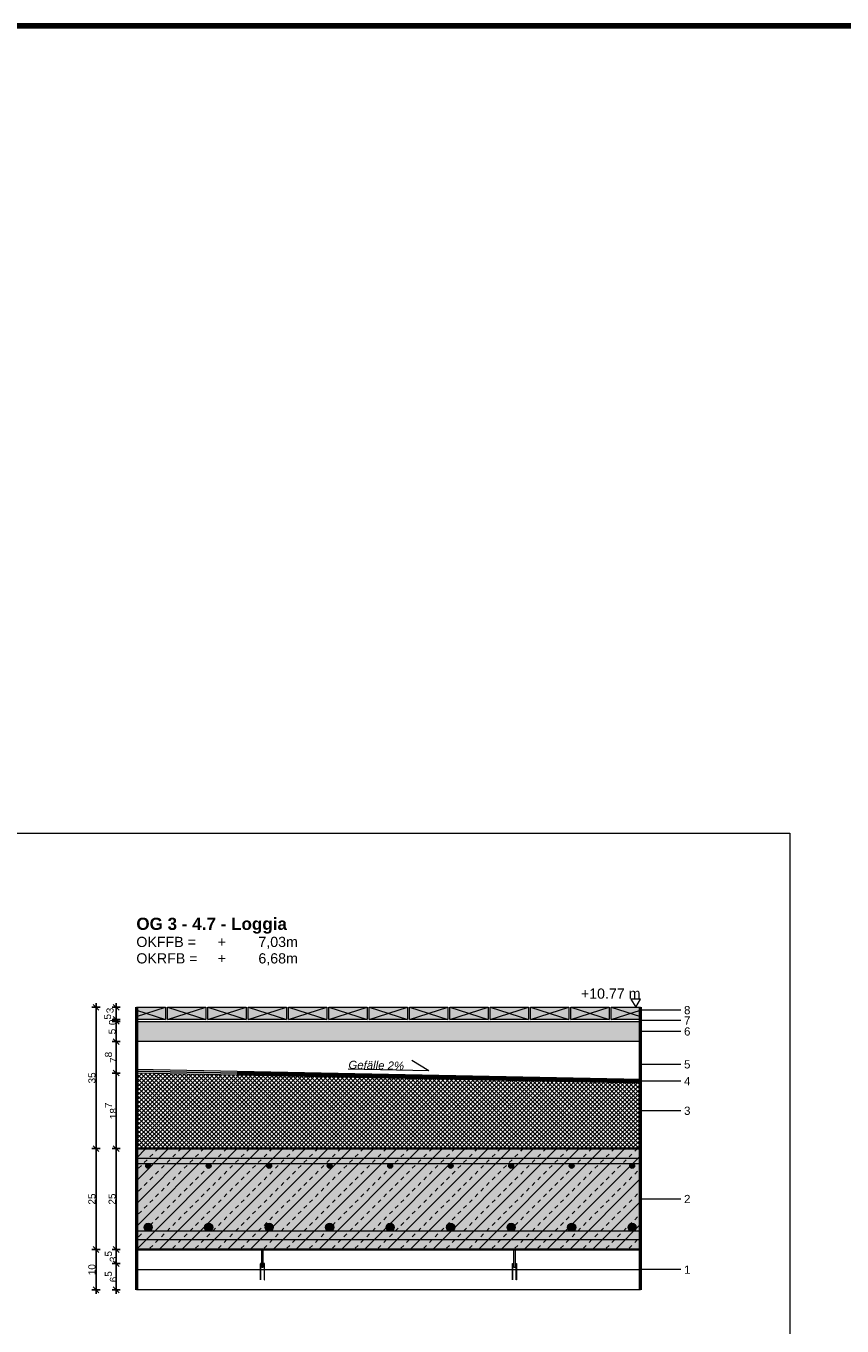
# Model space of a CAD drawing. Header units: metres. Extents: x 0.9 to 30.1, y -10.7 to 8.6.
# Tile 250 of 256: x 18.1 to 20.1, y 5.4 to 8.6. Entities that reach past the tile are written whole.
import ezdxf

# ---------------------------------------------------------------- set-up
doc = ezdxf.new("R2010")
doc.units = ezdxf.units.M
doc.header["$PDMODE"] = 1
doc.header["$PDSIZE"] = -2
doc.linetypes.add('Dash Style-37', pattern=[2.25, 1, -1.25])
for name, color, linetype, lineweight in [('021_Dachabdichtungsarbeiten-Belag auf Stelzlager', 7, 'Continuous', 13), ('Bemaßung', 7, 'Continuous', 9), ('Keine', 7, 'Continuous', 9)]:
    doc.layers.add(name, color=color, linetype=linetype, lineweight=lineweight)
doc.styles.add('Arial', font='arial.ttf')
doc.styles.add('Arial (bold)', font='arialbd.ttf')
doc.styles.add('Arial (italic)', font='ariali.ttf')
doc.dimstyles.new('boris100', dxfattribs={"dimtxt": 17.652669, "dimasz": 0.001414, "dimexe": 0.001, "dimexo": 0.01, "dimgap": 0.0001, "dimtad": 1, "dimdec": 4, "dimtxsty": 'Arial', "dimblk": 'VW_SLASH', "dimblk1": 'VW_SLASH', "dimblk2": 'VW_SLASH', "dimcen": 0, "dimdle": 0.001, "dimadec": 3, "dimazin": 0, "dimtfac": 0.8, "dimtdec": 4, "dimtix": 1, "dimtmove": 0, "dimatfit": 0, "dimldrblk": 'VW_FILLEDARROW', "dimfxl": 0.001, "dimfxlon": 1, "dimfrac": 2, "dimtolj": 1, "dimarcsym": 0})

# ---------------------------------------------------------------- blocks, each defined once
blk = doc.blocks.new('Group-67')
at = {"layer": '021_Dachabdichtungsarbeiten-Belag auf Stelzlager', "linetype": 'Continuous', "lineweight": 0, "transparency": 33554687}
blk.add_hatch(color=7, dxfattribs=at).paths.add_polyline_path([(18.3794, 6.1689), (18.4519, 6.1689), (18.4519, 6.1389), (18.3794, 6.1389)])
at = {"layer": '021_Dachabdichtungsarbeiten-Belag auf Stelzlager', "color": 8, "linetype": 'Continuous', "lineweight": 9, "transparency": 33554687}
for p, q in [((18.3794, 6.146), (18.4519, 6.1689)), ((18.3794, 6.1618), (18.4519, 6.1389))]:
    blk.add_line(p, q, dxfattribs=at)
at = {"layer": '021_Dachabdichtungsarbeiten-Belag auf Stelzlager', "color": 7, "linetype": 'Continuous', "lineweight": 18, "transparency": 33554687, "flags": 128}
blk.add_lwpolyline([(18.3794, 6.1689), (18.4519, 6.1689), (18.4519, 6.1389), (18.3794, 6.1389)], close=True, dxfattribs=at)
blk = doc.blocks.new('VW_SLASH')
at = {"color": 0, "linetype": 'ByBlock', "lineweight": -2, "transparency": 16777216}
blk.add_line((0.71, 0), (-1, 0), dxfattribs=at)
at = {"color": 0, "linetype": 'Continuous', "lineweight": 20, "transparency": 16777216, "flags": 128}
blk.add_lwpolyline([(0.5, 0.5), (-0.5, -0.5)], dxfattribs=at)
blk = doc.blocks.new('*D310')
at = {"layer": 'Bemaßung', "color": 0, "lineweight": -2}
for p, q in [((18.2894, 6.1689), (18.2694, 6.1689)), ((18.2794, 5.833), (18.2794, 6.1548)), ((18.2894, 5.8189), (18.2694, 5.8189))]:
    blk.add_line(p, q, dxfattribs=at)
at = {"layer": 'Defpoints', "color": 0}
for p in [(18.2794, 6.1689), (18.3794, 6.1689), (18.3794, 5.8189)]:
    blk.add_point(p, dxfattribs=at)
at = {"layer": 'Bemaßung', "color": 0, "lineweight": -2, "xscale": 0.014138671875, "yscale": 0.014138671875, "zscale": 0.014138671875}
for p, rotation in [((18.2794, 6.1689), 90), ((18.2794, 5.8189), 270)]:
    blk.add_blockref('VW_SLASH', p, dxfattribs=dict(at, rotation=rotation))
at = {"layer": 'Bemaßung', "color": 0, "insert": (18.2694, 5.9939), "char_height": 0.01765, "attachment_point": 5, "rotation": 90, "style": 'Arial'}
blk.add_mtext('\\A1;35', dxfattribs=at)
blk = doc.blocks.new('VW_FILLEDARROW')
at = {"linetype": 'Continuous', "lineweight": 5, "true_color": 0xb9b9b9, "transparency": 16777216}
h = blk.add_hatch(dxfattribs=at)
h.set_pattern_fill('Dämm', color=9, style=0, pattern_type=2)
h.set_pattern_definition([(-45, (0, 0), (0.00053033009, 0.00053033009), []), (-135, (0, 0), (0.00053033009, -0.00053033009), [])])
h.paths.add_polyline_path([(-2.25, 0.6), (0, 0), (-2.25, -0.6)])
at = {"color": 0, "linetype": 'Continuous', "lineweight": 5, "transparency": 16777216, "flags": 128}
blk.add_lwpolyline([(-2.25, 0.6), (0, 0), (-2.25, -0.6)], close=True, dxfattribs=at)
blk = doc.blocks.new('*D311')
at = {"layer": 'Bemaßung', "color": 0, "lineweight": -2}
for p, q in [((18.2894, 5.8189), (18.2694, 5.8189)), ((18.2794, 5.583), (18.2794, 5.8048)), ((18.2894, 5.5689), (18.2694, 5.5689))]:
    blk.add_line(p, q, dxfattribs=at)
at = {"layer": 'Defpoints', "color": 0}
for p in [(18.2794, 5.8189), (18.3794, 5.8189), (18.3794, 5.5689)]:
    blk.add_point(p, dxfattribs=at)
at = {"layer": 'Bemaßung', "color": 0, "lineweight": -2, "xscale": 0.014138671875, "yscale": 0.014138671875, "zscale": 0.014138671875}
for p, rotation in [((18.2794, 5.8189), 90), ((18.2794, 5.5689), 270)]:
    blk.add_blockref('VW_SLASH', p, dxfattribs=dict(at, rotation=rotation))
at = {"layer": 'Bemaßung', "color": 0, "insert": (18.2694, 5.6939), "char_height": 0.01765, "attachment_point": 5, "rotation": 90, "style": 'Arial'}
blk.add_mtext('\\A1;25', dxfattribs=at)
blk = doc.blocks.new('*D312')
at = {"layer": 'Bemaßung', "color": 0, "lineweight": -2}
for p, q in [((18.2894, 5.5689), (18.2694, 5.5689)), ((18.2794, 5.483), (18.2794, 5.5548)), ((18.2894, 5.4689), (18.2694, 5.4689))]:
    blk.add_line(p, q, dxfattribs=at)
at = {"layer": 'Defpoints', "color": 0}
for p in [(18.2794, 5.5689), (18.3794, 5.5689), (18.3794, 5.4689)]:
    blk.add_point(p, dxfattribs=at)
at = {"layer": 'Bemaßung', "color": 0, "lineweight": -2, "xscale": 0.014138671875, "yscale": 0.014138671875, "zscale": 0.014138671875}
for p, rotation in [((18.2794, 5.5689), 90), ((18.2794, 5.4689), 270)]:
    blk.add_blockref('VW_SLASH', p, dxfattribs=dict(at, rotation=rotation))
at = {"layer": 'Bemaßung', "color": 0, "insert": (18.2694, 5.5189), "char_height": 0.01765, "attachment_point": 5, "rotation": 90, "style": 'Arial'}
blk.add_mtext('\\A1;10', dxfattribs=at)
blk = doc.blocks.new('*D313')
at = {"layer": 'Bemaßung', "color": 0, "lineweight": -2}
for p, q in [((18.3394, 6.1689), (18.3194, 6.1689)), ((18.3294, 6.153), (18.3294, 6.1548)), ((18.3394, 6.1389), (18.3194, 6.1389))]:
    blk.add_line(p, q, dxfattribs=at)
at = {"layer": 'Defpoints', "color": 0}
for p in [(18.3294, 6.1689), (18.3794, 6.1689), (18.3794, 6.1389)]:
    blk.add_point(p, dxfattribs=at)
at = {"layer": 'Bemaßung', "color": 0, "lineweight": -2, "xscale": 0.014138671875, "yscale": 0.014138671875, "zscale": 0.014138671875}
for p, rotation in [((18.3294, 6.1689), 90), ((18.3294, 6.1389), 270)]:
    blk.add_blockref('VW_SLASH', p, dxfattribs=dict(at, rotation=rotation))
at = {"layer": 'Bemaßung', "color": 0, "insert": (18.3142, 6.161), "char_height": 0.01765, "attachment_point": 5, "rotation": 90, "style": 'Arial'}
blk.add_mtext('\\A1;3', dxfattribs=at)
blk = doc.blocks.new('*D314')
at = {"layer": 'Bemaßung', "color": 0, "lineweight": -2}
for p, q in [((18.3394, 6.1389), (18.3194, 6.1389)), ((18.3394, 6.1339), (18.3194, 6.1339)), ((18.3294, 6.148), (18.3294, 6.1248))]:
    blk.add_line(p, q, dxfattribs=at)
at = {"layer": 'Defpoints', "color": 0}
for p in [(18.3294, 6.1389), (18.3794, 6.1389), (18.3794, 6.1339)]:
    blk.add_point(p, dxfattribs=at)
at = {"layer": 'Bemaßung', "color": 0, "lineweight": -2, "xscale": 0.014138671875, "yscale": 0.014138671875, "zscale": 0.014138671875}
for p, rotation in [((18.3294, 6.1389), 90), ((18.3294, 6.1339), 270)]:
    blk.add_blockref('VW_SLASH', p, dxfattribs=dict(at, rotation=rotation))
at = {"layer": 'Bemaßung', "color": 0, "insert": (18.3142, 6.1385), "char_height": 0.017653, "attachment_point": 5, "rotation": 90, "style": 'Arial'}
blk.add_mtext('\\A1;0\\S5^ ;', dxfattribs=at)
blk = doc.blocks.new('*D315')
at = {"layer": 'Bemaßung', "color": 0, "lineweight": -2}
for p, q in [((18.3394, 6.1339), (18.3194, 6.1339)), ((18.3294, 6.098), (18.3294, 6.1198)), ((18.3394, 6.0839), (18.3194, 6.0839))]:
    blk.add_line(p, q, dxfattribs=at)
at = {"layer": 'Defpoints', "color": 0}
for p in [(18.3294, 6.1339), (18.3794, 6.1339), (18.3794, 6.0839)]:
    blk.add_point(p, dxfattribs=at)
at = {"layer": 'Bemaßung', "color": 0, "lineweight": -2, "xscale": 0.014138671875, "yscale": 0.014138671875, "zscale": 0.014138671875}
for p, rotation in [((18.3294, 6.1339), 90), ((18.3294, 6.0839), 270)]:
    blk.add_blockref('VW_SLASH', p, dxfattribs=dict(at, rotation=rotation))
at = {"layer": 'Bemaßung', "color": 0, "insert": (18.3194, 6.1089), "char_height": 0.01765, "attachment_point": 5, "rotation": 90, "style": 'Arial'}
blk.add_mtext('\\A1;5', dxfattribs=at)
blk = doc.blocks.new('*D316')
at = {"layer": 'Bemaßung', "color": 0, "lineweight": -2}
for p, q in [((18.3394, 6.0839), (18.3194, 6.0839)), ((18.3294, 6.02), (18.3294, 6.0698)), ((18.3394, 6.0059), (18.3194, 6.0059))]:
    blk.add_line(p, q, dxfattribs=at)
at = {"layer": 'Defpoints', "color": 0}
for p in [(18.3294, 6.0839), (18.3794, 6.0839), (18.3794, 6.0059)]:
    blk.add_point(p, dxfattribs=at)
at = {"layer": 'Bemaßung', "color": 0, "lineweight": -2, "xscale": 0.014138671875, "yscale": 0.014138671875, "zscale": 0.014138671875}
for p, rotation in [((18.3294, 6.0839), 90), ((18.3294, 6.0059), 270)]:
    blk.add_blockref('VW_SLASH', p, dxfattribs=dict(at, rotation=rotation))
at = {"layer": 'Bemaßung', "color": 0, "insert": (18.3164, 6.0449), "char_height": 0.017653, "attachment_point": 5, "rotation": 90, "style": 'Arial'}
blk.add_mtext('\\A1;7\\S8^ ;', dxfattribs=at)
blk = doc.blocks.new('*D317')
at = {"layer": 'Bemaßung', "color": 0, "lineweight": -2}
for p, q in [((18.3394, 6.0059), (18.3194, 6.0059)), ((18.3294, 5.833), (18.3294, 5.9918)), ((18.3394, 5.8189), (18.3194, 5.8189))]:
    blk.add_line(p, q, dxfattribs=at)
at = {"layer": 'Defpoints', "color": 0}
for p in [(18.3294, 6.0059), (18.3794, 6.0059), (18.3794, 5.8189)]:
    blk.add_point(p, dxfattribs=at)
at = {"layer": 'Bemaßung', "color": 0, "lineweight": -2, "xscale": 0.014138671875, "yscale": 0.014138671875, "zscale": 0.014138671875}
for p, rotation in [((18.3294, 6.0059), 90), ((18.3294, 5.8189), 270)]:
    blk.add_blockref('VW_SLASH', p, dxfattribs=dict(at, rotation=rotation))
at = {"layer": 'Bemaßung', "color": 0, "insert": (18.3166, 5.9124), "char_height": 0.017653, "attachment_point": 5, "rotation": 90, "style": 'Arial'}
blk.add_mtext('\\A1;18\\S7^ ;', dxfattribs=at)
blk = doc.blocks.new('*D318')
at = {"layer": 'Bemaßung', "color": 0, "lineweight": -2}
for p, q in [((18.3394, 5.8189), (18.3194, 5.8189)), ((18.3294, 5.583), (18.3294, 5.8048)), ((18.3394, 5.5689), (18.3194, 5.5689))]:
    blk.add_line(p, q, dxfattribs=at)
at = {"layer": 'Defpoints', "color": 0}
for p in [(18.3294, 5.8189), (18.3794, 5.8189), (18.3794, 5.5689)]:
    blk.add_point(p, dxfattribs=at)
at = {"layer": 'Bemaßung', "color": 0, "lineweight": -2, "xscale": 0.014138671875, "yscale": 0.014138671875, "zscale": 0.014138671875}
for p, rotation in [((18.3294, 5.8189), 90), ((18.3294, 5.5689), 270)]:
    blk.add_blockref('VW_SLASH', p, dxfattribs=dict(at, rotation=rotation))
at = {"layer": 'Bemaßung', "color": 0, "insert": (18.3194, 5.6939), "char_height": 0.01765, "attachment_point": 5, "rotation": 90, "style": 'Arial'}
blk.add_mtext('\\A1;25', dxfattribs=at)
blk = doc.blocks.new('*D319')
at = {"layer": 'Bemaßung', "color": 0, "lineweight": -2}
for p, q in [((18.3394, 5.5689), (18.3194, 5.5689)), ((18.3294, 5.548), (18.3294, 5.5548)), ((18.3394, 5.5339), (18.3194, 5.5339))]:
    blk.add_line(p, q, dxfattribs=at)
at = {"layer": 'Defpoints', "color": 0}
for p in [(18.3294, 5.5689), (18.3794, 5.5689), (18.6869, 5.5339)]:
    blk.add_point(p, dxfattribs=at)
at = {"layer": 'Bemaßung', "color": 0, "lineweight": -2, "xscale": 0.014138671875, "yscale": 0.014138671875, "zscale": 0.014138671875}
for p, rotation in [((18.3294, 5.5689), 90), ((18.3294, 5.5339), 270)]:
    blk.add_blockref('VW_SLASH', p, dxfattribs=dict(at, rotation=rotation))
at = {"layer": 'Bemaßung', "color": 0, "insert": (18.3164, 5.5514), "char_height": 0.017653, "attachment_point": 5, "rotation": 90, "style": 'Arial'}
blk.add_mtext('\\A1;3\\S5^ ;', dxfattribs=at)
blk = doc.blocks.new('*D320')
at = {"layer": 'Bemaßung', "color": 0, "lineweight": -2}
for p, q in [((18.3394, 5.5339), (18.3194, 5.5339)), ((18.3294, 5.483), (18.3294, 5.5198)), ((18.3394, 5.4689), (18.3194, 5.4689))]:
    blk.add_line(p, q, dxfattribs=at)
at = {"layer": 'Defpoints', "color": 0}
for p in [(18.3294, 5.5339), (18.6869, 5.5339), (18.3794, 5.4689)]:
    blk.add_point(p, dxfattribs=at)
at = {"layer": 'Bemaßung', "color": 0, "lineweight": -2, "xscale": 0.014138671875, "yscale": 0.014138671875, "zscale": 0.014138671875}
for p, rotation in [((18.3294, 5.5339), 90), ((18.3294, 5.4689), 270)]:
    blk.add_blockref('VW_SLASH', p, dxfattribs=dict(at, rotation=rotation))
at = {"layer": 'Bemaßung', "color": 0, "insert": (18.3164, 5.5014), "char_height": 0.017653, "attachment_point": 5, "rotation": 90, "style": 'Arial'}
blk.add_mtext('\\A1;6\\S5^ ;', dxfattribs=at)
blk = doc.blocks.new('Group-68')
at = {"layer": '021_Dachabdichtungsarbeiten-Belag auf Stelzlager', "linetype": 'Continuous', "lineweight": 0, "transparency": 33554687}
blk.add_hatch(color=7, dxfattribs=at).paths.add_polyline_path([(19.2569, 6.1689), (19.3519, 6.1689), (19.3519, 6.1389), (19.2569, 6.1389)])
at = {"layer": '021_Dachabdichtungsarbeiten-Belag auf Stelzlager', "color": 8, "linetype": 'Continuous', "lineweight": 9, "transparency": 33554687}
for p, q in [((19.2569, 6.1689), (19.3519, 6.1389)), ((19.2569, 6.1389), (19.3519, 6.1689))]:
    blk.add_line(p, q, dxfattribs=at)
at = {"layer": '021_Dachabdichtungsarbeiten-Belag auf Stelzlager', "color": 7, "linetype": 'Continuous', "lineweight": 18, "transparency": 33554687, "flags": 128}
blk.add_lwpolyline([(19.2569, 6.1689), (19.3519, 6.1689), (19.3519, 6.1389), (19.2569, 6.1389)], close=True, dxfattribs=at)
blk = doc.blocks.new('Group-69')
at = {"layer": '021_Dachabdichtungsarbeiten-Belag auf Stelzlager', "linetype": 'Continuous', "lineweight": 0, "transparency": 33554687}
blk.add_hatch(color=7, dxfattribs=at).paths.add_polyline_path([(19.3569, 6.1689), (19.4519, 6.1689), (19.4519, 6.1389), (19.3569, 6.1389)])
at = {"layer": '021_Dachabdichtungsarbeiten-Belag auf Stelzlager', "color": 8, "linetype": 'Continuous', "lineweight": 9, "transparency": 33554687}
for p, q in [((19.3569, 6.1689), (19.4519, 6.1389)), ((19.3569, 6.1389), (19.4519, 6.1689))]:
    blk.add_line(p, q, dxfattribs=at)
at = {"layer": '021_Dachabdichtungsarbeiten-Belag auf Stelzlager', "color": 7, "linetype": 'Continuous', "lineweight": 18, "transparency": 33554687, "flags": 128}
blk.add_lwpolyline([(19.3569, 6.1689), (19.4519, 6.1689), (19.4519, 6.1389), (19.3569, 6.1389)], close=True, dxfattribs=at)
blk = doc.blocks.new('Group-70')
at = {"layer": '021_Dachabdichtungsarbeiten-Belag auf Stelzlager', "linetype": 'Continuous', "lineweight": 0, "transparency": 33554687}
blk.add_hatch(color=7, dxfattribs=at).paths.add_polyline_path([(19.4569, 6.1689), (19.5519, 6.1689), (19.5519, 6.1389), (19.4569, 6.1389)])
at = {"layer": '021_Dachabdichtungsarbeiten-Belag auf Stelzlager', "color": 8, "linetype": 'Continuous', "lineweight": 9, "transparency": 33554687}
for p, q in [((19.4569, 6.1689), (19.5519, 6.1389)), ((19.4569, 6.1389), (19.5519, 6.1689))]:
    blk.add_line(p, q, dxfattribs=at)
at = {"layer": '021_Dachabdichtungsarbeiten-Belag auf Stelzlager', "color": 7, "linetype": 'Continuous', "lineweight": 18, "transparency": 33554687, "flags": 128}
blk.add_lwpolyline([(19.4569, 6.1689), (19.5519, 6.1689), (19.5519, 6.1389), (19.4569, 6.1389)], close=True, dxfattribs=at)
blk = doc.blocks.new('Group-71')
at = {"layer": '021_Dachabdichtungsarbeiten-Belag auf Stelzlager', "linetype": 'Continuous', "lineweight": 0, "transparency": 33554687}
blk.add_hatch(color=7, dxfattribs=at).paths.add_polyline_path([(19.5569, 6.1689), (19.6294, 6.1689), (19.6294, 6.1389), (19.5569, 6.1389)])
at = {"layer": '021_Dachabdichtungsarbeiten-Belag auf Stelzlager', "color": 8, "linetype": 'Continuous', "lineweight": 9, "transparency": 33554687}
for p, q in [((19.5569, 6.1689), (19.6294, 6.146)), ((19.5569, 6.1389), (19.6294, 6.1618))]:
    blk.add_line(p, q, dxfattribs=at)
at = {"layer": '021_Dachabdichtungsarbeiten-Belag auf Stelzlager', "color": 7, "linetype": 'Continuous', "lineweight": 18, "transparency": 33554687, "flags": 128}
blk.add_lwpolyline([(19.5569, 6.1689), (19.6294, 6.1689), (19.6294, 6.1389), (19.5569, 6.1389)], close=True, dxfattribs=at)
blk = doc.blocks.new('Group-72')
at = {"layer": '021_Dachabdichtungsarbeiten-Belag auf Stelzlager', "linetype": 'Continuous', "lineweight": 0, "transparency": 33554687}
blk.add_hatch(color=7, dxfattribs=at).paths.add_polyline_path([(18.9569, 6.1689), (19.0519, 6.1689), (19.0519, 6.1389), (18.9569, 6.1389)])
at = {"layer": '021_Dachabdichtungsarbeiten-Belag auf Stelzlager', "color": 8, "linetype": 'Continuous', "lineweight": 9, "transparency": 33554687}
for p, q in [((18.9569, 6.1689), (19.0519, 6.1389)), ((18.9569, 6.1389), (19.0519, 6.1689))]:
    blk.add_line(p, q, dxfattribs=at)
at = {"layer": '021_Dachabdichtungsarbeiten-Belag auf Stelzlager', "color": 7, "linetype": 'Continuous', "lineweight": 18, "transparency": 33554687, "flags": 128}
blk.add_lwpolyline([(18.9569, 6.1689), (19.0519, 6.1689), (19.0519, 6.1389), (18.9569, 6.1389)], close=True, dxfattribs=at)
blk = doc.blocks.new('Group-73')
at = {"layer": '021_Dachabdichtungsarbeiten-Belag auf Stelzlager', "linetype": 'Continuous', "lineweight": 0, "transparency": 33554687}
blk.add_hatch(color=7, dxfattribs=at).paths.add_polyline_path([(19.0569, 6.1689), (19.1519, 6.1689), (19.1519, 6.1389), (19.0569, 6.1389)])
at = {"layer": '021_Dachabdichtungsarbeiten-Belag auf Stelzlager', "color": 8, "linetype": 'Continuous', "lineweight": 9, "transparency": 33554687}
for p, q in [((19.0569, 6.1689), (19.1519, 6.1389)), ((19.0569, 6.1389), (19.1519, 6.1689))]:
    blk.add_line(p, q, dxfattribs=at)
at = {"layer": '021_Dachabdichtungsarbeiten-Belag auf Stelzlager', "color": 7, "linetype": 'Continuous', "lineweight": 18, "transparency": 33554687, "flags": 128}
blk.add_lwpolyline([(19.0569, 6.1689), (19.1519, 6.1689), (19.1519, 6.1389), (19.0569, 6.1389)], close=True, dxfattribs=at)
blk = doc.blocks.new('Group-74')
at = {"layer": '021_Dachabdichtungsarbeiten-Belag auf Stelzlager', "linetype": 'Continuous', "lineweight": 0, "transparency": 33554687}
blk.add_hatch(color=7, dxfattribs=at).paths.add_polyline_path([(19.1569, 6.1689), (19.2519, 6.1689), (19.2519, 6.1389), (19.1569, 6.1389)])
at = {"layer": '021_Dachabdichtungsarbeiten-Belag auf Stelzlager', "color": 8, "linetype": 'Continuous', "lineweight": 9, "transparency": 33554687}
for p, q in [((19.1569, 6.1689), (19.2519, 6.1389)), ((19.1569, 6.1389), (19.2519, 6.1689))]:
    blk.add_line(p, q, dxfattribs=at)
at = {"layer": '021_Dachabdichtungsarbeiten-Belag auf Stelzlager', "color": 7, "linetype": 'Continuous', "lineweight": 18, "transparency": 33554687, "flags": 128}
blk.add_lwpolyline([(19.1569, 6.1689), (19.2519, 6.1689), (19.2519, 6.1389), (19.1569, 6.1389)], close=True, dxfattribs=at)
blk = doc.blocks.new('Group-75')
at = {"layer": '021_Dachabdichtungsarbeiten-Belag auf Stelzlager', "linetype": 'Continuous', "lineweight": 0, "transparency": 33554687}
blk.add_hatch(color=7, dxfattribs=at).paths.add_polyline_path([(18.6569, 6.1689), (18.7519, 6.1689), (18.7519, 6.1389), (18.6569, 6.1389)])
at = {"layer": '021_Dachabdichtungsarbeiten-Belag auf Stelzlager', "color": 8, "linetype": 'Continuous', "lineweight": 9, "transparency": 33554687}
for p, q in [((18.6569, 6.1689), (18.7519, 6.1389)), ((18.6569, 6.1389), (18.7519, 6.1689))]:
    blk.add_line(p, q, dxfattribs=at)
at = {"layer": '021_Dachabdichtungsarbeiten-Belag auf Stelzlager', "color": 7, "linetype": 'Continuous', "lineweight": 18, "transparency": 33554687, "flags": 128}
blk.add_lwpolyline([(18.6569, 6.1689), (18.7519, 6.1689), (18.7519, 6.1389), (18.6569, 6.1389)], close=True, dxfattribs=at)
blk = doc.blocks.new('Group-76')
at = {"layer": '021_Dachabdichtungsarbeiten-Belag auf Stelzlager', "linetype": 'Continuous', "lineweight": 0, "transparency": 33554687}
blk.add_hatch(color=7, dxfattribs=at).paths.add_polyline_path([(18.7569, 6.1689), (18.8519, 6.1689), (18.8519, 6.1389), (18.7569, 6.1389)])
at = {"layer": '021_Dachabdichtungsarbeiten-Belag auf Stelzlager', "color": 8, "linetype": 'Continuous', "lineweight": 9, "transparency": 33554687}
for p, q in [((18.7569, 6.1689), (18.8519, 6.1389)), ((18.7569, 6.1389), (18.8519, 6.1689))]:
    blk.add_line(p, q, dxfattribs=at)
at = {"layer": '021_Dachabdichtungsarbeiten-Belag auf Stelzlager', "color": 7, "linetype": 'Continuous', "lineweight": 18, "transparency": 33554687, "flags": 128}
blk.add_lwpolyline([(18.7569, 6.1689), (18.8519, 6.1689), (18.8519, 6.1389), (18.7569, 6.1389)], close=True, dxfattribs=at)
blk = doc.blocks.new('Group-77')
at = {"layer": '021_Dachabdichtungsarbeiten-Belag auf Stelzlager', "linetype": 'Continuous', "lineweight": 0, "transparency": 33554687}
blk.add_hatch(color=7, dxfattribs=at).paths.add_polyline_path([(18.8569, 6.1689), (18.9519, 6.1689), (18.9519, 6.1389), (18.8569, 6.1389)])
at = {"layer": '021_Dachabdichtungsarbeiten-Belag auf Stelzlager', "color": 8, "linetype": 'Continuous', "lineweight": 9, "transparency": 33554687}
for p, q in [((18.8569, 6.1689), (18.9519, 6.1389)), ((18.8569, 6.1389), (18.9519, 6.1689))]:
    blk.add_line(p, q, dxfattribs=at)
at = {"layer": '021_Dachabdichtungsarbeiten-Belag auf Stelzlager', "color": 7, "linetype": 'Continuous', "lineweight": 18, "transparency": 33554687, "flags": 128}
blk.add_lwpolyline([(18.8569, 6.1689), (18.9519, 6.1689), (18.9519, 6.1389), (18.8569, 6.1389)], close=True, dxfattribs=at)
blk = doc.blocks.new('Group-78')
at = {"layer": '021_Dachabdichtungsarbeiten-Belag auf Stelzlager', "linetype": 'Continuous', "lineweight": 0, "transparency": 33554687}
blk.add_hatch(color=7, dxfattribs=at).paths.add_polyline_path([(18.4569, 6.1689), (18.5519, 6.1689), (18.5519, 6.1389), (18.4569, 6.1389)])
at = {"layer": '021_Dachabdichtungsarbeiten-Belag auf Stelzlager', "color": 8, "linetype": 'Continuous', "lineweight": 9, "transparency": 33554687}
for p, q in [((18.4569, 6.1689), (18.5519, 6.1389)), ((18.4569, 6.1389), (18.5519, 6.1689))]:
    blk.add_line(p, q, dxfattribs=at)
at = {"layer": '021_Dachabdichtungsarbeiten-Belag auf Stelzlager', "color": 7, "linetype": 'Continuous', "lineweight": 18, "transparency": 33554687, "flags": 128}
blk.add_lwpolyline([(18.4569, 6.1689), (18.5519, 6.1689), (18.5519, 6.1389), (18.4569, 6.1389)], close=True, dxfattribs=at)
blk = doc.blocks.new('Group-79')
at = {"layer": '021_Dachabdichtungsarbeiten-Belag auf Stelzlager', "linetype": 'Continuous', "lineweight": 0, "transparency": 33554687}
blk.add_hatch(color=7, dxfattribs=at).paths.add_polyline_path([(18.5569, 6.1689), (18.6519, 6.1689), (18.6519, 6.1389), (18.5569, 6.1389)])
at = {"layer": '021_Dachabdichtungsarbeiten-Belag auf Stelzlager', "color": 8, "linetype": 'Continuous', "lineweight": 9, "transparency": 33554687}
for p, q in [((18.5569, 6.1689), (18.6519, 6.1389)), ((18.5569, 6.1389), (18.6519, 6.1689))]:
    blk.add_line(p, q, dxfattribs=at)
at = {"layer": '021_Dachabdichtungsarbeiten-Belag auf Stelzlager', "color": 7, "linetype": 'Continuous', "lineweight": 18, "transparency": 33554687, "flags": 128}
blk.add_lwpolyline([(18.5569, 6.1689), (18.6519, 6.1689), (18.6519, 6.1389), (18.5569, 6.1389)], close=True, dxfattribs=at)

msp = doc.modelspace()

# ---------------------------------------------------------------- hatches: boundary and pattern name
at = {"layer": '021_Dachabdichtungsarbeiten-Belag auf Stelzlager', "linetype": 'Continuous', "lineweight": 0, "true_color": 0xf3efea, "transparency": 33554687}
msp.add_hatch(color=7, dxfattribs=at).paths.add_polyline_path([(18.3794, 6.1339), (19.6294, 6.1339), (19.6294, 6.0839), (18.3794, 6.0839)])
at = {"layer": 'Keine', "linetype": 'Continuous', "lineweight": 0, "true_color": 0xdddddd, "transparency": 33554687}
for points in [[(18.3794, 5.79391), (18.3794, 5.78191), (19.6294, 5.78191), (19.6294, 5.79391)], [(18.3794, 5.61391), (18.3794, 5.59391), (19.6294, 5.59391), (19.6294, 5.61391)]]:
    msp.add_hatch(color=254, dxfattribs=at).paths.add_polyline_path(points)
h = msp.add_hatch(color=254, dxfattribs=at)
edge = h.paths.add_edge_path()
edge.add_arc((18.40866, 5.77591), 0.006, 0, 360)
h = msp.add_hatch(color=254, dxfattribs=at)
edge = h.paths.add_edge_path()
edge.add_arc((18.55866, 5.77591), 0.006, 0, 360)
h = msp.add_hatch(color=254, dxfattribs=at)
edge = h.paths.add_edge_path()
edge.add_arc((18.70866, 5.77591), 0.006, 0, 360)
h = msp.add_hatch(color=254, dxfattribs=at)
edge = h.paths.add_edge_path()
edge.add_arc((18.85866, 5.77591), 0.006, 0, 360)
h = msp.add_hatch(color=254, dxfattribs=at)
edge = h.paths.add_edge_path()
edge.add_arc((19.00866, 5.77591), 0.006, 0, 360)
h = msp.add_hatch(color=254, dxfattribs=at)
edge = h.paths.add_edge_path()
edge.add_arc((19.15866, 5.77591), 0.006, 0, 360)
h = msp.add_hatch(color=254, dxfattribs=at)
edge = h.paths.add_edge_path()
edge.add_arc((19.30866, 5.77591), 0.006, 0, 360)
h = msp.add_hatch(color=254, dxfattribs=at)
edge = h.paths.add_edge_path()
edge.add_arc((19.45866, 5.77591), 0.006, 0, 360)
h = msp.add_hatch(color=254, dxfattribs=at)
edge = h.paths.add_edge_path()
edge.add_arc((19.60866, 5.77591), 0.006, 0, 360)
h = msp.add_hatch(color=254, dxfattribs=at)
edge = h.paths.add_edge_path()
edge.add_arc((18.40866, 5.62391), 0.01, 0, 360)
h = msp.add_hatch(color=254, dxfattribs=at)
edge = h.paths.add_edge_path()
edge.add_arc((18.55866, 5.62391), 0.01, 0, 360)
h = msp.add_hatch(color=254, dxfattribs=at)
edge = h.paths.add_edge_path()
edge.add_arc((18.70866, 5.62391), 0.01, 0, 360)
h = msp.add_hatch(color=254, dxfattribs=at)
edge = h.paths.add_edge_path()
edge.add_arc((18.85866, 5.62391), 0.01, 0, 360)
h = msp.add_hatch(color=254, dxfattribs=at)
edge = h.paths.add_edge_path()
edge.add_arc((19.00866, 5.62391), 0.01, 0, 360)
h = msp.add_hatch(color=254, dxfattribs=at)
edge = h.paths.add_edge_path()
edge.add_arc((19.15866, 5.62391), 0.01, 0, 360)
h = msp.add_hatch(color=254, dxfattribs=at)
edge = h.paths.add_edge_path()
edge.add_arc((19.30866, 5.62391), 0.01, 0, 360)
h = msp.add_hatch(color=254, dxfattribs=at)
edge = h.paths.add_edge_path()
edge.add_arc((19.45866, 5.62391), 0.01, 0, 360)
h = msp.add_hatch(color=254, dxfattribs=at)
edge = h.paths.add_edge_path()
edge.add_arc((19.60866, 5.62391), 0.01, 0, 360)

# ---------------------------------------------------------------- linework, layer by layer
at = {"layer": '021_Dachabdichtungsarbeiten-Belag auf Stelzlager', "color": 8, "linetype": 'Continuous', "lineweight": 9, "transparency": 33554687, "flags": 128}
msp.add_lwpolyline([(18.3794, 6.1339), (19.6294, 6.1339), (19.6294, 6.0839), (18.3794, 6.0839)], close=True, dxfattribs=at)
at = {"layer": 'Keine', "color": 253, "linetype": 'Continuous', "lineweight": 9, "true_color": 0xaaaaaa, "transparency": 33554687}
for p, q in [((19.7294, 6.1618), (19.6294, 6.1618)), ((19.7294, 6.13631), (19.6294, 6.13631)), ((19.7294, 6.1089), (19.6294, 6.1089)), ((19.7294, 5.91241), (19.6294, 5.91241)), ((19.7294, 5.69391), (19.6294, 5.69391))]:
    msp.add_line(p, q, dxfattribs=at)
at = {"layer": 'Keine', "color": 3, "linetype": 'Continuous', "lineweight": 200, "true_color": 0x00ff00, "flags": 128}
msp.add_lwpolyline([(2, 8.6), (23.95, 8.6), (23.95, -8.79971), (2, -8.79971)], close=True, dxfattribs=at)
at = {"layer": 'Keine', "color": 255, "flags": 128}
msp.add_lwpolyline([(18, 6.6), (20, 6.6), (20, 4.2), (18, 4.2)], close=True, dxfattribs=at)
at = {"layer": 'Keine', "color": 7, "linetype": 'Continuous', "lineweight": 13, "transparency": 33554687, "flags": 128}
msp.add_lwpolyline([(19.60544, 6.18891), (19.61742, 6.16891), (19.6294, 6.18891)], close=True, dxfattribs=at)
at = {"layer": 'Keine', "color": 9, "linetype": 'Continuous', "lineweight": 13, "transparency": 33554687, "flags": 128}
for points in [[(18.3794, 5.79391), (18.3794, 5.78191), (19.6294, 5.78191), (19.6294, 5.79391)], [(18.3794, 5.61391), (18.3794, 5.59391), (19.6294, 5.59391), (19.6294, 5.61391)]]:
    msp.add_lwpolyline(points, close=True, dxfattribs=at)
at = {"layer": 'Keine', "color": 9, "linetype": 'Continuous', "lineweight": 13, "transparency": 33554687}
for centre, radius in [((18.40866, 5.77591), 0.006), ((18.55866, 5.77591), 0.006), ((18.70866, 5.77591), 0.006), ((18.85866, 5.77591), 0.006), ((19.00866, 5.77591), 0.006), ((19.15866, 5.77591), 0.006), ((19.30866, 5.77591), 0.006), ((19.45866, 5.77591), 0.006), ((19.60866, 5.77591), 0.006), ((18.40866, 5.62391), 0.01), ((18.55866, 5.62391), 0.01), ((18.70866, 5.62391), 0.01), ((18.85866, 5.62391), 0.01), ((19.00866, 5.62391), 0.01), ((19.15866, 5.62391), 0.01), ((19.30866, 5.62391), 0.01), ((19.45866, 5.62391), 0.01), ((19.60866, 5.62391), 0.01)]:
    msp.add_circle(centre, radius, dxfattribs=at)

# ---------------------------------------------------------------- block references
at = {"layer": '021_Dachabdichtungsarbeiten-Belag auf Stelzlager', "color": 7, "transparency": 33554687}
for name in ['Group-67', 'Group-78', 'Group-79', 'Group-75', 'Group-76', 'Group-77', 'Group-72', 'Group-73', 'Group-74', 'Group-68', 'Group-69', 'Group-70', 'Group-71']:
    msp.add_blockref(name, (0, 0), dxfattribs=at)

# ---------------------------------------------------------------- texts
at = {"layer": 'Keine', "color": 7, "transparency": 33554687}
for s, insert, char_height, attachment_point, line_spacing_factor, style in [('OG 3 - 4.7 - Loggia', (18.3794, 6.39089), 0.0302617, 1, 0.994404, 'Arial (bold)'), ('\\pxt1.154;OKFFB =^I+^I7,03m\\POKRFB =^I+^I6,68m', (18.3794, 6.34351), 0.0252181, 1, 0.969122, 'Arial'), ('8 ', (19.75317, 6.1618), 0.020374, 6, 0.969122, 'Arial'), ('7 ', (19.75317, 6.13631), 0.020374, 6, 0.969122, 'Arial'), ('6 ', (19.75317, 6.1089), 0.020374, 6, 0.969122, 'Arial'), ('5 ', (19.75317, 6.02741), 0.020374, 6, 0.969122, 'Arial'), ('4 ', (19.75317, 5.98591), 0.020374, 6, 0.969122, 'Arial'), ('3 ', (19.75317, 5.91241), 0.020374, 6, 0.969122, 'Arial'), ('2 ', (19.75317, 5.69391), 0.020374, 6, 0.969122, 'Arial'), ('1 ', (19.75317, 5.51891), 0.020374, 6, 0.969122, 'Arial')]:
    msp.add_mtext(s, dxfattribs=dict(at, insert=insert, char_height=char_height, attachment_point=attachment_point, line_spacing_factor=line_spacing_factor, style=style))
at = {"layer": 'Keine', "color": 7, "transparency": 33554687, "insert": (19.6294, 6.18997), "char_height": 0.025218, "attachment_point": 9, "rotation": 0.00136, "line_spacing_factor": 0.969122, "style": 'Arial'}
msp.add_mtext('+10.77 m', dxfattribs=at)

# ---------------------------------------------------------------- dimensions: what is measured, and where the dimension line sits
at = {"layer": 'Bemaßung'}
for base, p1, p2, text, picture, middle in [((18.3294, 6.1389), (18.3794, 6.1339), (18.3794, 6.1389), '0\\S5^ ;', '*D314', (18.3142, 6.1385)), ((18.3294, 6.16891), (18.3794, 6.1389), (18.3794, 6.16891), '3', '*D313', (18.3142, 6.161))]:
    dim = msp.add_linear_dim(base=base, p1=p1, p2=p2, angle=270, text=text, dimstyle='boris100', override={"dimtxt": 0.017653, "dimasz": 0.014139, "dimexe": 0.01, "dimgap": 0.001, "dimpost": '<>', "dimtxsty": 'Arial', "dimdle": 0.01, "dimtmove": 2, "dimfxl": 0.01}, dxfattribs=at)
    dim.commit()
    dim.dimension.update_dxf_attribs({"geometry": picture, "text_midpoint": middle, "dimtype": 160})
for base, p1, p2, text, picture, middle in [((18.3294, 6.1339), (18.3794, 6.0839), (18.3794, 6.1339), '5', '*D315', (18.31942, 6.1089)), ((18.2794, 5.81891), (18.3794, 5.56891), (18.3794, 5.81891), '25', '*D311', (18.26939, 5.69391)), ((18.3294, 5.81891), (18.3794, 5.56891), (18.3794, 5.81891), '25', '*D318', (18.31939, 5.69391))]:
    dim = msp.add_linear_dim(base=base, p1=p1, p2=p2, angle=270, text=text, dimstyle='boris100', override={"dimtxt": 0.017653, "dimasz": 0.014139, "dimexe": 0.01, "dimgap": 0.001, "dimpost": '<>', "dimtxsty": 'Arial', "dimdle": 0.01, "dimtmove": 2, "dimfxl": 0.01}, dxfattribs=at)
    dim.commit()
    dim.dimension.update_dxf_attribs({"geometry": picture, "text_midpoint": middle})

# ---------------------------------------------------------------- next in the draw order: wipeouts: each hides what was drawn before it
at = {"color": 255, "linetype": 'Continuous', "lineweight": 9, "transparency": 33554687}
for points in [[(18.3794, 6.01091), (19.6294, 5.98591), (19.6294, 5.98091), (18.3794, 6.00591)], [(19.6294, 5.46891), (18.3794, 5.46891), (18.3794, 5.51891), (19.6294, 5.51891)]]:
    msp.add_wipeout(points, dxfattribs=at).dxf.layer = 'Keine'

# ---------------------------------------------------------------- next in the draw order: hatches: boundary and pattern name
at = {"layer": 'Keine', "linetype": 'Continuous', "lineweight": 0, "true_color": 0x7f7f7f, "transparency": 33554687}
for points in [[(18.6869, 5.49391), (18.6874, 5.49391), (18.6874, 5.53341), (18.6964, 5.53341), (18.6964, 5.49391), (18.6969, 5.49391), (18.6969, 5.53391), (18.6869, 5.53391)], [(19.3219, 5.49391), (19.3214, 5.49391), (19.3214, 5.53341), (19.3124, 5.53341), (19.3124, 5.49391), (19.3119, 5.49391), (19.3119, 5.53391), (19.3219, 5.53391)]]:
    msp.add_hatch(color=8, dxfattribs=at).paths.add_polyline_path(points)

# ---------------------------------------------------------------- next in the draw order: linework, layer by layer
at = {"layer": 'Keine', "color": 7, "linetype": 'Dash Style-37', "lineweight": 35, "transparency": 33554687}
msp.add_line((19.6294, 5.98341), (18.3794, 6.00841), dxfattribs=at)
at = {"layer": 'Keine', "color": 7, "linetype": 'Continuous', "lineweight": 9, "transparency": 33554687}
msp.add_line((18.95027, 5.99449), (18.89028, 5.99569), dxfattribs=at)
msp.add_line((18.95027, 5.99449), (18.89028, 5.99569), dxfattribs=at)
at = {"layer": 'Keine', "color": 253, "linetype": 'Continuous', "lineweight": 9, "true_color": 0xaaaaaa, "transparency": 33554687}
msp.add_line((19.7294, 5.51891), (19.6294, 5.51891), dxfattribs=at)
at = {"layer": 'Keine', "color": 7, "linetype": 'Continuous', "lineweight": 9, "transparency": 33554687, "flags": 128}
for points in [[(18.3794, 6.01091), (19.6294, 5.98591), (19.6294, 5.98091), (18.3794, 6.00591)], [(19.6294, 5.46891), (18.3794, 5.46891), (18.3794, 5.51891), (19.6294, 5.51891)]]:
    msp.add_lwpolyline(points, close=True, dxfattribs=at)
at = {"layer": 'Keine', "color": 7, "linetype": 'Continuous', "lineweight": 13, "transparency": 33554687, "flags": 128}
for points in [[(18.6869, 5.49391), (18.6874, 5.49391), (18.6874, 5.53341), (18.6964, 5.53341), (18.6964, 5.49391), (18.6969, 5.49391), (18.6969, 5.53391), (18.6869, 5.53391)], [(19.3219, 5.49391), (19.3214, 5.49391), (19.3214, 5.53341), (19.3124, 5.53341), (19.3124, 5.49391), (19.3119, 5.49391), (19.3119, 5.53391), (19.3219, 5.53391)]]:
    msp.add_lwpolyline(points, close=True, dxfattribs=at)

# ---------------------------------------------------------------- next in the draw order: dimensions: what is measured, and where the dimension line sits
at = {"layer": 'Bemaßung'}
dim = msp.add_linear_dim(base=(18.2794, 5.56891), p1=(18.3794, 5.46891), p2=(18.3794, 5.56891), angle=270, text='10', dimstyle='boris100', override={"dimtxt": 0.017653, "dimasz": 0.014139, "dimexe": 0.01, "dimgap": 0.001, "dimpost": '<>', "dimtxsty": 'Arial', "dimdle": 0.01, "dimtmove": 2, "dimfxl": 0.01}, dxfattribs=at)
dim.commit()
dim.dimension.update_dxf_attribs({"geometry": '*D312', "text_midpoint": (18.26939, 5.51891)})

# ---------------------------------------------------------------- next in the draw order: wipeouts: each hides what was drawn before it
at = {"color": 255, "linetype": 'Continuous', "lineweight": 9, "transparency": 33554687}
for points in [[(18.3794, 6.01591), (19.6294, 5.99091), (19.6294, 5.98591), (18.3794, 6.01091)], [(18.6904, 5.56891), (18.6934, 5.56891), (18.6934, 5.52391), (18.6904, 5.52391)], [(19.3154, 5.56891), (19.3184, 5.56891), (19.3184, 5.52391), (19.3154, 5.52391)]]:
    msp.add_wipeout(points, dxfattribs=at).dxf.layer = 'Keine'

# ---------------------------------------------------------------- next in the draw order: hatches: boundary and pattern name
at = {"layer": 'Keine', "linetype": 'Continuous', "lineweight": 5, "true_color": 0xb9b9b9, "transparency": 33554687}
h = msp.add_hatch(dxfattribs=at)
h.set_pattern_fill('Dämm', color=9, style=0, pattern_type=2)
h.set_pattern_definition([(-45, (0, 0), (0.0053033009, 0.0053033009), []), (-135, (0, 0), (0.0053033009, -0.0053033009), [])])
h.paths.add_polyline_path([(18.3794, 5.81891), (19.6294, 5.81891), (19.6294, 5.98091), (18.3794, 6.00591)])
at = {"layer": 'Keine', "linetype": 'Continuous', "lineweight": 0, "true_color": 0xc0c0c0, "transparency": 33554687}
msp.add_hatch(color=9, dxfattribs=at).paths.add_polyline_path([(18.3794, 5.81891), (19.6294, 5.81891), (19.6294, 5.56891), (18.3794, 5.56891)])
at = {"layer": 'Keine', "linetype": 'Continuous', "lineweight": 13, "true_color": 0x333333, "transparency": 33554687}
h = msp.add_hatch(dxfattribs=at)
h.set_pattern_fill('Stahlbeton-M1_10', color=250, style=0, pattern_type=2)
h.set_pattern_definition([(45, (0, 0), (0.02828427, -0.02828427), [0.01, -0.01])])
h.paths.add_polyline_path([(18.3794, 5.81891), (19.6294, 5.81891), (19.6294, 5.56891), (18.3794, 5.56891)])
at = {"layer": 'Keine', "linetype": 'Continuous', "lineweight": 13, "true_color": 0x4c4c4c, "transparency": 33554687}
h = msp.add_hatch(dxfattribs=at)
h.set_pattern_fill('Stahlbeton-M1_10-1', color=251, style=0, pattern_type=2)
h.set_pattern_definition([(-135, (0.012426, -0.013254), (0.02828427, -0.02828427), [])])
h.paths.add_polyline_path([(18.3794, 5.81891), (19.6294, 5.81891), (19.6294, 5.56891), (18.3794, 5.56891)])

# ---------------------------------------------------------------- next in the draw order: linework, layer by layer
at = {"layer": 'Keine', "color": 255, "lineweight": 50}
for p, q in [((18.3794, 6.16891), (18.3794, 5.46891)), ((19.6294, 5.46891), (19.6294, 6.16891))]:
    msp.add_line(p, q, dxfattribs=at)
at = {"layer": 'Keine', "color": 8, "linetype": 'Continuous', "lineweight": 9, "true_color": 0x808080, "transparency": 33554687}
for q in [(19.06209, 6.03726), (18.90492, 6.0154)]:
    msp.add_line((19.10488, 6.0114), q, dxfattribs=at)
at = {"layer": 'Keine', "color": 253, "linetype": 'Continuous', "lineweight": 9, "true_color": 0xaaaaaa, "transparency": 33554687}
for p, q in [((19.7294, 6.02741), (19.6294, 6.02741)), ((19.7294, 5.98591), (19.6294, 5.98591))]:
    msp.add_line(p, q, dxfattribs=at)
at = {"layer": 'Keine', "color": 7, "linetype": 'Dash Style-37', "lineweight": 35, "transparency": 33554687}
msp.add_line((19.6294, 5.98841), (18.3794, 6.01341), dxfattribs=at)
at = {"layer": 'Keine', "color": 7, "linetype": 'Continuous', "lineweight": 9, "transparency": 33554687, "flags": 128}
for points in [[(18.3794, 6.01591), (19.6294, 5.99091), (19.6294, 5.98591), (18.3794, 6.01091)], [(18.3794, 5.81891), (19.6294, 5.81891), (19.6294, 5.98091), (18.3794, 6.00591)], [(18.6904, 5.56891), (18.6934, 5.56891), (18.6934, 5.52391), (18.6904, 5.52391)], [(19.3154, 5.56891), (19.3184, 5.56891), (19.3184, 5.52391), (19.3154, 5.52391)]]:
    msp.add_lwpolyline(points, close=True, dxfattribs=at)
at = {"layer": 'Keine', "color": 7, "linetype": 'Continuous', "lineweight": 35, "transparency": 33554687, "flags": 128}
msp.add_lwpolyline([(18.3794, 5.81891), (19.6294, 5.81891), (19.6294, 5.56891), (18.3794, 5.56891)], close=True, dxfattribs=at)

# ---------------------------------------------------------------- next in the draw order: texts
at = {"layer": 'Keine', "color": 8, "true_color": 0x808080, "transparency": 33554687, "insert": (19.04296, 6.01349), "char_height": 0.020174, "attachment_point": 9, "rotation": 358.85424, "line_spacing_factor": 0.97755, "style": 'Arial (italic)'}
msp.add_mtext('Gefälle 2%', dxfattribs=at)

# ---------------------------------------------------------------- next in the draw order: dimensions: what is measured, and where the dimension line sits
at = {"layer": 'Bemaßung'}
for base, p1, p2, text, picture, middle in [((18.2794, 6.16891), (18.3794, 5.81891), (18.3794, 6.16891), '35', '*D310', (18.26938, 5.99391)), ((18.3294, 6.0839), (18.3794, 6.00591), (18.3794, 6.0839), '7\\S8^ ;', '*D316', (18.31644, 6.04491)), ((18.3294, 6.00591), (18.3794, 5.81891), (18.3794, 6.00591), '18\\S7^ ;', '*D317', (18.31659, 5.91241)), ((18.3294, 5.56891), (18.6869, 5.53391), (18.3794, 5.56891), '3\\S5^ ;', '*D319', (18.31644, 5.55141)), ((18.3294, 5.53391), (18.3794, 5.46891), (18.6869, 5.53391), '6\\S5^ ;', '*D320', (18.31645, 5.50141))]:
    dim = msp.add_linear_dim(base=base, p1=p1, p2=p2, angle=270, text=text, dimstyle='boris100', override={"dimtxt": 0.017653, "dimasz": 0.014139, "dimexe": 0.01, "dimgap": 0.001, "dimpost": '<>', "dimtxsty": 'Arial', "dimdle": 0.01, "dimtmove": 2, "dimfxl": 0.01}, dxfattribs=at)
    dim.commit()
    dim.dimension.update_dxf_attribs({"geometry": picture, "text_midpoint": middle})

doc.saveas('drawing.dxf')
